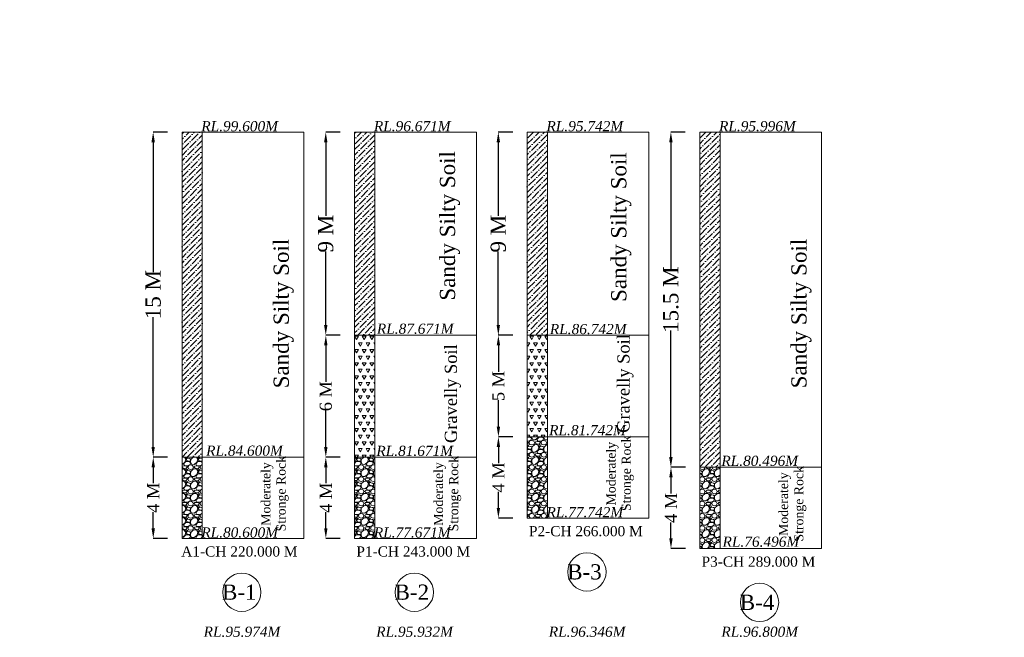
# Model space of a CAD drawing. Header units: millimetres. Extents: x -20950785 to 389010297, y -11535949 to 14056629.
# Tile 230 of 256: x 12454018 to 12551010, y -1526411 to -1465609. Entities that reach past the tile are written whole.
import ezdxf

# ---------------------------------------------------------------- set-up
doc = ezdxf.new("R2010")
doc.units = ezdxf.units.MM
doc.header["$LTSCALE"] = 60
doc.header["$MEASUREMENT"] = 0
doc.styles.add('PDF Arial Bold', font='times.ttf')
doc.dimstyles.get("Standard").update_dxf_attribs({"dimtxt": 400, "dimasz": 215, "dimexe": 0.18, "dimexo": 0.0625, "dimgap": 0.09, "dimtad": 0, "dimtih": 1, "dimtoh": 1, "dimdec": 0, "dimzin": 4, "dimdsep": 46, "dimtxsty": 'Standard', "dimblk": 'OPEN90', "dimcen": 0, "dimadec": 0, "dimazin": 1, "dimtfac": 1, "dimtdec": 0, "dimtix": 1, "dimtofl": 0, "dimtmove": 0, "dimatfit": 3, "dimldrblk": 'OPEN30', "dimfxl": 1, "dimtolj": 1, "dimtzin": 0, "dimarcsym": 0})
pattern_1 = [(228.0127875, (-520684.88, -70857.52), (-9600, -10800), [161.4432, -15982.90566]), (184.96974073, (-520792.88, -70977.524), (14400, 1200), [277.0416, -27427.10971]), (132.5104471, (-521068.88, -71001.52), (12000, -13200), [195.3456, -19339.23912]), (267.273689, (-521536.88, -71301.524), (1200, 24000), [252.2856, -24976.26965]), (292.8336542, (-521548.88, -71553.524), (-6000, 14400), [247.386, -24491.24775]), (357.273689, (-521452.88, -71781.524), (-24000, 1200), [252.2856, -24976.26965]), (37.69424047, (-521200.88, -71793.524), (-15600, -12000), [333.6348, -33029.81826]), (72.25532837, (-520936.88, -71589.524), (8400, 26400), [314.9856, -31183.5858]), (121.4295656, (-520840.88, -71289.524), (-9600, 15600), [253.14, -25060.88773]), (175.2363583, (-520972.88, -71073.52), (13200, -1200), [288.9984, -14160.9151]), (222.3974378, (-521260.88, -71049.524), (-14400, -13200), [373.7376, -37000.05001]), (138.8140748, (-520348.88, -71313.52), (-8400, 7200), [127.5612, -12628.61378]), (171.4692344, (-520444.88, -71229.524), (15600, -2400), [242.6844, -24025.8137]), (225, (-520684.9, -71193.5), (-1e-13, -1200), [169.7052, -1527.35107]), (203.1985905, (-520768.88, -71049.52), (6000, 2400), [91.3896, -9047.53813]), (291.8014095, (-520852.88, -71085.52), (-1200, 3600), [129.2436, -6332.95417]), (30.9637565, (-520804.88, -71205.52), (3600, 2400), [209.9148, -6787.22747]), (161.5650512, (-520624.88, -71097.52), (2400, -1200), [151.7892, -3642.94399]), (16.38954033, (-521548.88, -71085.524), (12000, 3600), [212.64, -21051.41418]), (70.34617594, (-521344.88, -71025.52), (-4800, -13200), [178.3932, -17660.8893]), (293.1985905, (-520624.88, -70857.52), (-2400, 6000), [182.778, -8956.14973]), (343.61045967, (-520552.88, -71025.524), (-12000, 3600), [212.64, -21051.41418]), (339.4439548, (-521548.88, -71829.52), (-6000, 2400), [205.056, -10047.74849]), (294.7751406, (-521356.88, -71901.52), (-6000, 13200), [171.8136, -17009.57168]), (66.8014095, (-520612.88, -72057.52), (2400, 6000), [182.778, -8956.14973]), (17.35402464, (-520540.88, -71889.524), (-15600, -4800), [201.1572, -19914.50834]), (69.4439548, (-521200.88, -72057.52), (-2400, -6000), [102.528, -10150.27649]), (101.3099325, (-520684.88, -72057.52), (-1200, 4800), [61.188, -6057.63542]), (165.9637565, (-520696.88, -71997.52), (3600, -1200), [247.386, -4700.34075]), (186.00900596, (-520936.88, -71937.524), (12000, 1200), [229.26, -22696.70781]), (303.6900675, (-520804.88, -71313.52), (-1200, 2400), [173.0664, -4153.59513]), (353.1572266, (-520708.88, -71457.524), (20400, -2400), [302.1528, -29913.07515]), (60.9453959, (-520408.88, -71493.52), (-4800, -8400), [123.5472, -12231.20897]), (90, (-520348.9, -71385.5), (-1200, 1200), [72, -1128]), (120.2564372, (-520960.88, -71901.52), (4800, -8400), [166.7088, -16504.22399]), (48.0127875, (-521044.88, -71757.52), (9600, 10800), [322.8864, -15821.46246]), (0, (-520828.9, -71517.5), (1200, 1200), [312, -888]), (325.3048465, (-520516.88, -71517.52), (12000, -8400), [189.7368, -18783.92916]), (254.0546041, (-520360.88, -71625.52), (-1200, -4800), [174.7224, -8561.40947]), (207.64597536, (-520408.88, -71793.524), (-22800, -12000), [284.478, -28163.36902]), (175.42607874, (-520660.88, -71925.524), (-15600, 1200), [300.9588, -29794.88809])]
pattern_2 = [(45, (-521548.88, -72057.52), (198.873782, 729.203868), [937.5, -187.5, 0, -187.5])]
pattern_3 = [(60, (-521548.9, -72057.5), (-375, 649.519052), [375, -375]), (120, (-521548.9, -72057.5), (-750, 4e-07), [375, -375]), (0, (-521736.4, -71732.76), (375, 649.519052), [375, -375])]

# ---------------------------------------------------------------- blocks, each defined once
blk = doc.blocks.new('*D1171')
at = {"color": 0, "linetype": 'Continuous', "lineweight": -2, "ltscale": 2, "transparency": 16777216}
for p, q in [((12468586, -1476673), (12467166, -1476673)), ((12467167, -1477673), (12467167, -1490457)), ((12467167, -1507673), (12467167, -1494889)), ((12468590, -1508673), (12467166, -1508673))]:
    blk.add_line(p, q, dxfattribs=at)
at = {"color": 0, "linetype": 'Continuous', "lineweight": 9, "ltscale": 2, "transparency": 16777216}
for points in [[(12467000, -1477673), (12467333, -1477673), (12467167, -1476673)], [(12467000, -1507673), (12467333, -1507673), (12467167, -1508673)]]:
    blk.add_solid(points, dxfattribs=at)
at = {"layer": 'Defpoints', "color": 0, "linetype": 'Continuous', "lineweight": 9, "ltscale": 2, "transparency": 16777216}
for p in [(12468586, -1476673), (12467167, -1508673), (12468590, -1508673)]:
    blk.add_point(p, dxfattribs=at)
at = {"color": 0, "linetype": 'Continuous', "lineweight": 9, "ltscale": 2, "transparency": 16777216, "insert": (12467167, -1492673), "char_height": 1500, "attachment_point": 5, "rotation": 90, "style": 'PDF Arial Bold'}
blk.add_mtext('\\A1;15 M', dxfattribs=at)
blk = doc.blocks.new('*D1172')
at = {"color": 0, "linetype": 'Continuous', "lineweight": -2, "ltscale": 2, "transparency": 16777216}
for p, q in [((12468590, -1508673), (12467174, -1508673)), ((12467174, -1509673), (12467174, -1511253)), ((12467174, -1515673), (12467174, -1514093)), ((12468590, -1516673), (12467174, -1516673))]:
    blk.add_line(p, q, dxfattribs=at)
at = {"color": 0, "linetype": 'Continuous', "lineweight": 9, "ltscale": 2, "transparency": 16777216}
for points in [[(12467007, -1509673), (12467341, -1509673), (12467174, -1508673)], [(12467007, -1515673), (12467341, -1515673), (12467174, -1516673)]]:
    blk.add_solid(points, dxfattribs=at)
at = {"layer": 'Defpoints', "color": 0, "linetype": 'Continuous', "lineweight": 9, "ltscale": 2, "transparency": 16777216}
for p in [(12468590, -1508673), (12467174, -1516673), (12468590, -1516673)]:
    blk.add_point(p, dxfattribs=at)
at = {"color": 0, "linetype": 'Continuous', "lineweight": 9, "ltscale": 2, "transparency": 16777216, "insert": (12467174, -1512673), "char_height": 1200, "attachment_point": 5, "rotation": 90, "style": 'PDF Arial Bold'}
blk.add_mtext('\\A1;4 M', dxfattribs=at)
blk = doc.blocks.new('*D1173')
at = {"color": 0, "linetype": 'Continuous', "lineweight": -2, "ltscale": 2, "transparency": 16777216}
for p, q in [((12485586, -1476673), (12484166, -1476673)), ((12484167, -1477673), (12484167, -1484925)), ((12484167, -1495673), (12484167, -1488421)), ((12485586, -1496673), (12484166, -1496673))]:
    blk.add_line(p, q, dxfattribs=at)
at = {"color": 0, "linetype": 'Continuous', "lineweight": 9, "ltscale": 2, "transparency": 16777216}
for points in [[(12484000, -1477673), (12484333, -1477673), (12484167, -1476673)], [(12484000, -1495673), (12484333, -1495673), (12484167, -1496673)]]:
    blk.add_solid(points, dxfattribs=at)
at = {"layer": 'Defpoints', "color": 0, "linetype": 'Continuous', "lineweight": 9, "ltscale": 2, "transparency": 16777216}
for p in [(12485586, -1476673), (12484167, -1496673), (12485586, -1496673)]:
    blk.add_point(p, dxfattribs=at)
at = {"color": 0, "linetype": 'Continuous', "lineweight": 9, "ltscale": 2, "transparency": 16777216, "insert": (12484167, -1486673), "char_height": 1500, "attachment_point": 5, "rotation": 90, "style": 'PDF Arial Bold'}
blk.add_mtext('\\A1;9 M', dxfattribs=at)
blk = doc.blocks.new('*D1174')
at = {"color": 0, "linetype": 'Continuous', "lineweight": -2, "ltscale": 2, "transparency": 16777216}
for p, q in [((12502586, -1476673), (12501166, -1476673)), ((12501167, -1477673), (12501167, -1484925)), ((12501167, -1495673), (12501167, -1488421)), ((12502586, -1496673), (12501166, -1496673))]:
    blk.add_line(p, q, dxfattribs=at)
at = {"color": 0, "linetype": 'Continuous', "lineweight": 9, "ltscale": 2, "transparency": 16777216}
for points in [[(12501000, -1477673), (12501333, -1477673), (12501167, -1476673)], [(12501000, -1495673), (12501333, -1495673), (12501167, -1496673)]]:
    blk.add_solid(points, dxfattribs=at)
at = {"layer": 'Defpoints', "color": 0, "linetype": 'Continuous', "lineweight": 9, "ltscale": 2, "transparency": 16777216}
for p in [(12502586, -1476673), (12501167, -1496673), (12502586, -1496673)]:
    blk.add_point(p, dxfattribs=at)
at = {"color": 0, "linetype": 'Continuous', "lineweight": 9, "ltscale": 2, "transparency": 16777216, "insert": (12501167, -1486673), "char_height": 1500, "attachment_point": 5, "rotation": 90, "style": 'PDF Arial Bold'}
blk.add_mtext('\\A1;9 M', dxfattribs=at)
blk = doc.blocks.new('*D1175')
at = {"color": 0, "linetype": 'Continuous', "lineweight": -2, "ltscale": 2, "transparency": 16777216}
for p, q in [((12519586, -1476673), (12518166, -1476673)), ((12518167, -1477673), (12518167, -1490126)), ((12518167, -1508673), (12518167, -1496220)), ((12519590, -1509673), (12518166, -1509673))]:
    blk.add_line(p, q, dxfattribs=at)
at = {"color": 0, "linetype": 'Continuous', "lineweight": 9, "ltscale": 2, "transparency": 16777216}
for points in [[(12518000, -1477673), (12518333, -1477673), (12518167, -1476673)], [(12518000, -1508673), (12518333, -1508673), (12518167, -1509673)]]:
    blk.add_solid(points, dxfattribs=at)
at = {"layer": 'Defpoints', "color": 0, "linetype": 'Continuous', "lineweight": 9, "ltscale": 2, "transparency": 16777216}
for p in [(12519586, -1476673), (12518167, -1509673), (12519590, -1509673)]:
    blk.add_point(p, dxfattribs=at)
at = {"color": 0, "linetype": 'Continuous', "lineweight": 9, "ltscale": 2, "transparency": 16777216, "insert": (12518167, -1493173), "char_height": 1500, "attachment_point": 5, "rotation": 90, "style": 'PDF Arial Bold'}
blk.add_mtext('\\A1;15.5 M', dxfattribs=at)
blk = doc.blocks.new('*D1180')
at = {"color": 0, "linetype": 'Continuous', "lineweight": -2, "ltscale": 2, "transparency": 16777216}
for p, q in [((12485590, -1508673), (12484174, -1508673)), ((12484174, -1509673), (12484174, -1511253)), ((12484174, -1515673), (12484174, -1514093)), ((12485590, -1516673), (12484174, -1516673))]:
    blk.add_line(p, q, dxfattribs=at)
at = {"color": 0, "linetype": 'Continuous', "lineweight": 9, "ltscale": 2, "transparency": 16777216}
for points in [[(12484007, -1509673), (12484341, -1509673), (12484174, -1508673)], [(12484007, -1515673), (12484341, -1515673), (12484174, -1516673)]]:
    blk.add_solid(points, dxfattribs=at)
at = {"layer": 'Defpoints', "color": 0, "linetype": 'Continuous', "lineweight": 9, "ltscale": 2, "transparency": 16777216}
for p in [(12485590, -1508673), (12484174, -1516673), (12485590, -1516673)]:
    blk.add_point(p, dxfattribs=at)
at = {"color": 0, "linetype": 'Continuous', "lineweight": 9, "ltscale": 2, "transparency": 16777216, "insert": (12484174, -1512673), "char_height": 1200, "attachment_point": 5, "rotation": 90, "style": 'PDF Arial Bold'}
blk.add_mtext('\\A1;4 M', dxfattribs=at)
blk = doc.blocks.new('*D1181')
at = {"color": 0, "linetype": 'Continuous', "lineweight": -2, "ltscale": 2, "transparency": 16777216}
for p, q in [((12502590, -1506673), (12501174, -1506673)), ((12501174, -1507673), (12501174, -1509253)), ((12501174, -1513673), (12501174, -1512093)), ((12502590, -1514673), (12501174, -1514673))]:
    blk.add_line(p, q, dxfattribs=at)
at = {"color": 0, "linetype": 'Continuous', "lineweight": 9, "ltscale": 2, "transparency": 16777216}
for points in [[(12501007, -1507673), (12501341, -1507673), (12501174, -1506673)], [(12501007, -1513673), (12501341, -1513673), (12501174, -1514673)]]:
    blk.add_solid(points, dxfattribs=at)
at = {"layer": 'Defpoints', "color": 0, "linetype": 'Continuous', "lineweight": 9, "ltscale": 2, "transparency": 16777216}
for p in [(12502590, -1506673), (12501174, -1514673), (12502590, -1514673)]:
    blk.add_point(p, dxfattribs=at)
at = {"color": 0, "linetype": 'Continuous', "lineweight": 9, "ltscale": 2, "transparency": 16777216, "insert": (12501174, -1510673), "char_height": 1200, "attachment_point": 5, "rotation": 90, "style": 'PDF Arial Bold'}
blk.add_mtext('\\A1;4 M', dxfattribs=at)
blk = doc.blocks.new('*D1182')
at = {"color": 0, "linetype": 'Continuous', "lineweight": -2, "ltscale": 2, "transparency": 16777216}
for p, q in [((12519590, -1509673), (12518174, -1509673)), ((12518174, -1510673), (12518174, -1512253)), ((12518174, -1516673), (12518174, -1515093)), ((12519590, -1517673), (12518174, -1517673))]:
    blk.add_line(p, q, dxfattribs=at)
at = {"color": 0, "linetype": 'Continuous', "lineweight": 9, "ltscale": 2, "transparency": 16777216}
for points in [[(12518007, -1510673), (12518341, -1510673), (12518174, -1509673)], [(12518007, -1516673), (12518341, -1516673), (12518174, -1517673)]]:
    blk.add_solid(points, dxfattribs=at)
at = {"layer": 'Defpoints', "color": 0, "linetype": 'Continuous', "lineweight": 9, "ltscale": 2, "transparency": 16777216}
for p in [(12519590, -1509673), (12518174, -1517673), (12519590, -1517673)]:
    blk.add_point(p, dxfattribs=at)
at = {"color": 0, "linetype": 'Continuous', "lineweight": 9, "ltscale": 2, "transparency": 16777216, "insert": (12518174, -1513673), "char_height": 1200, "attachment_point": 5, "rotation": 90, "style": 'PDF Arial Bold'}
blk.add_mtext('\\A1;4 M', dxfattribs=at)
blk = doc.blocks.new('*D1187')
at = {"color": 0, "linetype": 'Continuous', "lineweight": -2, "ltscale": 2, "transparency": 16777216}
for p, q in [((12485586, -1496673), (12484174, -1496673)), ((12484174, -1497673), (12484174, -1501277)), ((12484174, -1507673), (12484174, -1504069)), ((12485590, -1508673), (12484174, -1508673))]:
    blk.add_line(p, q, dxfattribs=at)
at = {"color": 0, "linetype": 'Continuous', "lineweight": 9, "ltscale": 2, "transparency": 16777216}
for points in [[(12484007, -1497673), (12484341, -1497673), (12484174, -1496673)], [(12484007, -1507673), (12484341, -1507673), (12484174, -1508673)]]:
    blk.add_solid(points, dxfattribs=at)
at = {"layer": 'Defpoints', "color": 0, "linetype": 'Continuous', "lineweight": 9, "ltscale": 2, "transparency": 16777216}
for p in [(12485586, -1496673), (12484174, -1508673), (12485590, -1508673)]:
    blk.add_point(p, dxfattribs=at)
at = {"color": 0, "linetype": 'Continuous', "lineweight": 9, "ltscale": 2, "transparency": 16777216, "insert": (12484174, -1502673), "char_height": 1200, "attachment_point": 5, "rotation": 90, "style": 'PDF Arial Bold'}
blk.add_mtext('\\A1;6 M', dxfattribs=at)
blk = doc.blocks.new('*D1188')
at = {"color": 0, "linetype": 'Continuous', "lineweight": -2, "ltscale": 2, "transparency": 16777216}
for p, q in [((12502590, -1496673), (12501174, -1496673)), ((12501174, -1497673), (12501174, -1500282)), ((12501174, -1505673), (12501174, -1503064)), ((12502590, -1506673), (12501174, -1506673))]:
    blk.add_line(p, q, dxfattribs=at)
at = {"color": 0, "linetype": 'Continuous', "lineweight": 9, "ltscale": 2, "transparency": 16777216}
for points in [[(12501007, -1497673), (12501341, -1497673), (12501174, -1496673)], [(12501007, -1505673), (12501341, -1505673), (12501174, -1506673)]]:
    blk.add_solid(points, dxfattribs=at)
at = {"layer": 'Defpoints', "color": 0, "linetype": 'Continuous', "lineweight": 9, "ltscale": 2, "transparency": 16777216}
for p in [(12502590, -1496673), (12501174, -1506673), (12502590, -1506673)]:
    blk.add_point(p, dxfattribs=at)
at = {"color": 0, "linetype": 'Continuous', "lineweight": 9, "ltscale": 2, "transparency": 16777216, "insert": (12501174, -1501673), "char_height": 1200, "attachment_point": 5, "rotation": 90, "style": 'PDF Arial Bold'}
blk.add_mtext('\\A1;5 M', dxfattribs=at)

msp = doc.modelspace()

# ---------------------------------------------------------------- hatches: boundary and pattern name
at = {"linetype": 'Continuous', "lineweight": 9, "ltscale": 2}
h = msp.add_hatch(dxfattribs=at)
h.set_pattern_fill('ANSI36', scale=3000)
h.set_pattern_definition(pattern_2)
h.paths.add_polyline_path([(12470006.62, -1508673.02), (12472006.62, -1508673.02), (12472006.62, -1476673.02), (12470006.62, -1476673.02)])
h = msp.add_hatch(dxfattribs=at)
h.set_pattern_fill('ANSI36', scale=3000)
h.set_pattern_definition(pattern_2)
h.paths.add_polyline_path([(12487006.62, -1496673.02), (12489006.62, -1496673.02), (12489006.62, -1476673.02), (12487006.62, -1476673.02)])
h = msp.add_hatch(dxfattribs=at)
h.set_pattern_fill('ANSI36', scale=3000)
h.set_pattern_definition(pattern_2)
h.paths.add_polyline_path([(12506006.62, -1476673.02), (12504006.62, -1476673.02), (12504006.62, -1496673.02), (12506006.62, -1496673.02)])
h = msp.add_hatch(dxfattribs=at)
h.set_pattern_fill('ANSI36', scale=3000)
h.set_pattern_definition(pattern_2)
h.paths.add_polyline_path([(12521006.62, -1509673.02), (12523006.62, -1509673.02), (12523006.62, -1476673.02), (12521006.62, -1476673.02)])
h = msp.add_hatch(dxfattribs=at)
h.set_pattern_fill('TRIANG', scale=2000)
h.set_pattern_definition(pattern_3)
h.paths.add_polyline_path([(12489006.62, -1496673.02), (12487006.62, -1496673.02), (12487006.62, -1508673.02), (12489006.62, -1508673.02)])
h = msp.add_hatch(dxfattribs=at)
h.set_pattern_fill('TRIANG', scale=2000)
h.set_pattern_definition(pattern_3)
h.paths.add_polyline_path([(12504006.62, -1506673.02), (12506006.62, -1506673.02), (12506006.62, -1496673.02), (12504006.62, -1496673.02)])
h = msp.add_hatch(dxfattribs=at)
h.set_pattern_fill('GRAVEL', scale=1200)
h.set_pattern_definition(pattern_1)
h.paths.add_polyline_path([(12504006.62, -1514673.02), (12506006.62, -1514673.02), (12506006.62, -1506673.02), (12504006.62, -1506673.02)])
h.paths.add_polyline_path([(12505658.79, -1515162.42), (12513709.62, -1515162.42), (12513709.62, -1513027.23), (12505658.79, -1513027.23)], flags=9)
h = msp.add_hatch(dxfattribs=at)
h.set_pattern_fill('GRAVEL', scale=1200)
h.set_pattern_definition(pattern_1)
h.paths.add_polyline_path([(12472006.62, -1508673.02), (12470006.62, -1508673.02), (12470006.62, -1516673.02), (12472006.62, -1516673.02)])
h.paths.add_polyline_path([(12471658.79, -1517162.42), (12479709.62, -1517162.42), (12479709.62, -1515027.23), (12471658.79, -1515027.23)], flags=9)
h = msp.add_hatch(dxfattribs=at)
h.set_pattern_fill('GRAVEL', scale=1200)
h.set_pattern_definition(pattern_1)
h.paths.add_polyline_path([(12487006.62, -1516673.02), (12489006.62, -1516673.02), (12489006.62, -1508673.02), (12487006.62, -1508673.02)])
h.paths.add_polyline_path([(12488658.79, -1517162.42), (12496709.62, -1517162.42), (12496709.62, -1515027.23), (12488658.79, -1515027.23)], flags=9)
h = msp.add_hatch(dxfattribs=at)
h.set_pattern_fill('GRAVEL', scale=1200)
h.set_pattern_definition(pattern_1)
h.paths.add_polyline_path([(12521006.62, -1517673.02), (12523006.62, -1517673.02), (12523006.62, -1509673.02), (12521006.62, -1509673.02)])
h.paths.add_polyline_path([(12523005.66, -1518066.12), (12531056.49, -1518066.12), (12531056.49, -1515930.94), (12523005.66, -1515930.94)], flags=9)

# ---------------------------------------------------------------- linework, layer by layer
at = {"color": 7, "linetype": 'Continuous', "lineweight": 9, "ltscale": 2}
for p, q in [((12470006.62, -1476673.02), (12470006.62, -1516673.02)), ((12482006.62, -1476673.02), (12470006.62, -1476673.02)), ((12472006.62, -1516673.02), (12472006.62, -1476673.02)), ((12482006.62, -1516673.02), (12482006.62, -1476673.02)), ((12487006.62, -1476673.02), (12487006.62, -1516673.02)), ((12499006.62, -1476673.02), (12487006.62, -1476673.02)), ((12489006.62, -1516673.02), (12489006.62, -1476673.02)), ((12499006.62, -1516673.02), (12499006.62, -1476673.02)), ((12504006.62, -1476673.02), (12504006.62, -1514673.02)), ((12516006.62, -1476673.02), (12504006.62, -1476673.02)), ((12506006.62, -1514673.02), (12506006.62, -1476673.02)), ((12516006.62, -1514673.02), (12516006.62, -1476673.02)), ((12521006.62, -1476673.02), (12521006.62, -1517673.02)), ((12533006.62, -1476673.02), (12521006.62, -1476673.02)), ((12523006.62, -1517673.02), (12523006.62, -1476673.02)), ((12533006.62, -1517673.02), (12533006.62, -1476673.02)), ((12487006.62, -1496673.02), (12499006.62, -1496673.02)), ((12504006.62, -1496673.02), (12516006.62, -1496673.02)), ((12504006.62, -1506673.02), (12516006.62, -1506673.02)), ((12470006.62, -1508673.02), (12472006.62, -1508673.02)), ((12472006.62, -1508673.02), (12482006.62, -1508673.02)), ((12487006.62, -1508673.02), (12499006.62, -1508673.02)), ((12521006.62, -1509673.02), (12533006.62, -1509673.02)), ((12504006.62, -1514673.02), (12506006.62, -1514673.02)), ((12504006.62, -1514673.02), (12516006.62, -1514673.02)), ((12470006.62, -1516673.02), (12482006.62, -1516673.02)), ((12487006.62, -1516673.02), (12489006.62, -1516673.02)), ((12487006.62, -1516673.02), (12499006.62, -1516673.02)), ((12521006.62, -1517673.02), (12523006.62, -1517673.02)), ((12521006.62, -1517673.02), (12533006.62, -1517673.02))]:
    msp.add_line(p, q, dxfattribs=at)
for centre in [(12509899.62, -1519976.77), (12475899.62, -1521976.77), (12492899.62, -1521976.77), (12526899.62, -1522976.77)]:
    msp.add_circle(centre, 1886.25, dxfattribs=at)

# ---------------------------------------------------------------- texts
at = {"color": 7, "linetype": 'Continuous', "lineweight": 9, "ltscale": 2, "attachment_point": 1, "rotation": 90, "style": 'PDF Arial Bold'}
for s, width, insert, char_height in [('\\pi1240.70522,t5740.70522;Moderately \\P\\pi690.45288,t5190.45288;Stronge Rock', 8577.0125, (12511813.8, -1514677.04), 900), ('\\pi1240.70522,t5740.70522;Moderately \\P\\pi690.45288,t5190.45288;Stronge Rock', 8577.0125, (12477813.8, -1516677.04), 900), ('\\pi1240.70522,t5740.70522;Moderately \\P\\pi690.45288,t5190.45288;Stronge Rock', 8577.0125, (12494813.8, -1516677.04), 900), ('\\pi1240.70522,t5740.70522;Moderately \\P\\pi690.45288,t5190.45288;Stronge Rock', 8577.0125, (12528813.8, -1517677.04), 900), ('\\pi1240.70522,t5740.70522;Moderately \\P\\pi690.45288,t5190.45288;Stronge Rock', 8577.0125, (12529042.18, -1560446.04), 900), ('\\pi1240.70522,t5740.70522;Moderately \\P\\pi690.45288,t5190.45288;Stronge Rock', 8577.0125, (12512042.18, -1562446.04), 900), ('\\pi1240.70522,t5740.70522;Moderately \\P\\pi690.45288,t5190.45288;Stronge Rock', 8577.0125, (12478042.18, -1565446.04), 900), ('\\pt7500;Sandy Silty Soil', 19976.8492, (12495408.51, -1493268.55), 1500), ('\\pt7500;Sandy Silty Soil', 19976.8492, (12512281.51, -1493392.55), 1500), ('\\pt7500;Sandy Silty Soil', 19976.8492, (12479029.01, -1501904.55), 1500), ('\\pt7500;Sandy Silty Soil', 19976.8492, (12530029.01, -1501904.55), 1500), ('\\pt6000;Gravelly Soil', 19976.8492, (12512893.01, -1506283.55), 1200), ('\\pt6000;Gravelly Soil', 19976.8492, (12495893.01, -1507283.55), 1200)]:
    msp.add_mtext_dynamic_manual_height_columns(s, width=width, gutter_width=1, heights=[0], dxfattribs=dict(at, insert=insert, char_height=char_height))
at = {"linetype": 'Continuous', "lineweight": 9, "attachment_point": 1}
for s, insert, char_height, width in [('\\pi7448.80773;{\\fTimes New Roman|b0|i0|c0|p18;\\LCertified that the boring details  shown are correct.}', (12359942, -1472477.59), 1915.15152, 72153.3279), ('\\pi3313.63157;{\\fTimes New Roman|b0|i0|c0|p18;medium \\P\\pi1814.9834;compacted soil\\H1.00001x;\\P\\pi0;      }', (10498330.15, -1522913.25, -17483.87), 750, 10242.62), ('\\pi3313.63157;{\\fTimes New Roman|b0|i0|c0|p18;medium \\P\\pi1814.9834;compacted soil\\H1.00001x;\\P\\pi0;      }', (11748274.52, -1522913.25, -17483.87), 750, 10242.62), ('\\pi3313.63157;{\\fTimes New Roman|b0|i0|c0|p18;medium \\P\\pi1814.9834;compacted soil\\H1.00001x;\\P\\pi0;      }', (10471525.12, -1523931.04, -17483.87), 750, 10242.62), ('\\pi3313.63157;{\\fTimes New Roman|b0|i0|c0|p18;medium \\P\\pi1814.9834;compacted soil\\H1.00001x;\\P\\pi0;      }', (11721469.49, -1523931.04, -17483.87), 750, 10242.62)]:
    msp.add_mtext(s, dxfattribs=dict(at, insert=insert, char_height=char_height, width=width))
at = {"color": 7, "linetype": 'Continuous', "lineweight": 9, "ltscale": 2, "char_height": 1000, "width": 5796.7256, "attachment_point": 3, "style": 'PDF Arial Bold'}
for s, insert in [('{\\fTimes New Roman|b0|i1|c0|p18;RL.99.600M}', (12479459.62, -1475593.02)), ('{\\fTimes New Roman|b0|i1|c0|p18;RL.96.671M}', (12496459.62, -1475593.02)), ('{\\fTimes New Roman|b0|i1|c0|p18;RL.95.742M}', (12513459.62, -1475593.02)), ('{\\fTimes New Roman|b0|i1|c0|p18;RL.95.996M}', (12530459.62, -1475593.02)), ('{\\fTimes New Roman|b0|i1|c0|p18;RL.87.671M}', (12496755.14, -1495531.5)), ('{\\fTimes New Roman|b0|i1|c0|p18;RL.86.742M}', (12513794.98, -1495562.56)), ('{\\fTimes New Roman|b0|i1|c0|p18;RL.81.742M}', (12513721.47, -1505518.28)), ('{\\fTimes New Roman|b0|i1|c0|p18;RL.84.600M}', (12479933.24, -1507533.86)), ('{\\fTimes New Roman|b0|i1|c0|p18;RL.81.671M}', (12496702.23, -1507555.72)), ('{\\fTimes New Roman|b0|i1|c0|p18;RL.80.496M}', (12530689.64, -1508535.56)), ('{\\fTimes New Roman|b0|i1|c0|p18;RL.77.742M}', (12513459.62, -1513593.02)), ('{\\fTimes New Roman|b0|i1|c0|p18;RL.80.600M}', (12479459.62, -1515593.02)), ('{\\fTimes New Roman|b0|i1|c0|p18;RL.77.671M}', (12496459.62, -1515593.02)), ('{\\fTimes New Roman|b0|i1|c0|p18;RL.76.496M}', (12530806.49, -1516496.73)), ('{\\fTimes New Roman|b0|i1|c0|p18;RL.95.974M}', (12479688, -1525362.02)), ('{\\fTimes New Roman|b0|i1|c0|p18;RL.95.932M}', (12496688, -1525362.02)), ('{\\fTimes New Roman|b0|i1|c0|p18;RL.96.346M}', (12513688, -1525362.02)), ('{\\fTimes New Roman|b0|i1|c0|p18;RL.96.800M}', (12530688, -1525362.02))]:
    msp.add_mtext(s, dxfattribs=dict(at, insert=insert))
at = {"color": 7, "linetype": 'Continuous', "lineweight": 9, "ltscale": 2, "attachment_point": 3, "style": 'PDF Arial Bold'}
for s, insert, char_height in [('P2-CH 266.000 M', (12515390.01, -1515461.95), 1000), ('A1-CH 220.000 M', (12481390.01, -1517461.95), 1000), ('P1-CH 243.000 M', (12498390.01, -1517461.95), 1000), ('P3-CH 289.000 M', (12532390.01, -1518461.95), 1000), ('B-3', (12511348.7, -1519217.22), 1500), ('B-1', (12477348.7, -1521217.22), 1500), ('B-2', (12494348.7, -1521217.22), 1500), ('B-4', (12528348.7, -1522217.22), 1500)]:
    msp.add_mtext(s, dxfattribs=dict(at, insert=insert, char_height=char_height))

# ---------------------------------------------------------------- dimensions: what is measured, and where the dimension line sits
at = {"color": 7, "linetype": 'Continuous', "lineweight": 9, "ltscale": 2}
for base, p1, p2, text, override, picture, middle in [((12467166.62, -1508673.02), (12468586.5, -1476673.02), (12468590.25, -1508673.02), '15 M', {"dimtxt": 1500, "dimasz": 1000, "dimtxsty": 'PDF Arial Bold', "dimfxl": 300}, '*D1171', (12467166.62, -1492673.02)), ((12484166.62, -1496673.02), (12485586.5, -1476673.02), (12485586.5, -1496673.02), '9 M', {"dimtxt": 1500, "dimasz": 1000, "dimtxsty": 'PDF Arial Bold', "dimfxl": 300}, '*D1173', (12484166.62, -1486673.02)), ((12501166.62, -1496673.02), (12502586.5, -1476673.02), (12502586.5, -1496673.02), '9 M', {"dimtxt": 1500, "dimasz": 1000, "dimtxsty": 'PDF Arial Bold', "dimfxl": 300}, '*D1174', (12501166.62, -1486673.02)), ((12518166.62, -1509673.02), (12519586.5, -1476673.02), (12519590.25, -1509673.02), '15.5 M', {"dimtxt": 1500, "dimasz": 1000, "dimtxsty": 'PDF Arial Bold', "dimfxl": 300}, '*D1175', (12518166.62, -1493173.02)), ((12484174.12, -1508673.02), (12485586.5, -1496673.02), (12485590.25, -1508673.02), '6 M', {"dimtxt": 1200, "dimasz": 1000, "dimtxsty": 'PDF Arial Bold', "dimfxl": 300}, '*D1187', (12484174.12, -1502673.02)), ((12501174.12, -1506673.02), (12502590.25, -1496673.02), (12502590.25, -1506673.02), '5 M', {"dimtxt": 1200, "dimasz": 1000, "dimtxsty": 'PDF Arial Bold', "dimfxl": 300}, '*D1188', (12501174.12, -1501673.02)), ((12501174.12, -1514673.02), (12502590.25, -1506673.02), (12502590.25, -1514673.02), '4 M', {"dimtxt": 1200, "dimasz": 1000, "dimtxsty": 'PDF Arial Bold', "dimfxl": 300}, '*D1181', (12501174.12, -1510673.02)), ((12467174.12, -1516673.02), (12468590.25, -1508673.02), (12468590.25, -1516673.02), '4 M', {"dimtxt": 1200, "dimasz": 1000, "dimtxsty": 'PDF Arial Bold', "dimfxl": 300}, '*D1172', (12467174.12, -1512673.02)), ((12484174.12, -1516673.02), (12485590.25, -1508673.02), (12485590.25, -1516673.02), '4 M', {"dimtxt": 1200, "dimasz": 1000, "dimtxsty": 'PDF Arial Bold', "dimfxl": 300}, '*D1180', (12484174.12, -1512673.02)), ((12518174.12, -1517673.02), (12519590.25, -1509673.02), (12519590.25, -1517673.02), '4 M', {"dimtxt": 1200, "dimasz": 1000, "dimtxsty": 'PDF Arial Bold', "dimfxl": 300}, '*D1182', (12518174.12, -1513673.02))]:
    dim = msp.add_linear_dim(base=base, p1=p1, p2=p2, angle=90, text=text, dimstyle='Standard', override=override, dxfattribs=at)
    dim.commit()
    dim.dimension.update_dxf_attribs({"geometry": picture, "text_midpoint": middle, "text_rotation": 90})

doc.saveas('drawing.dxf')
